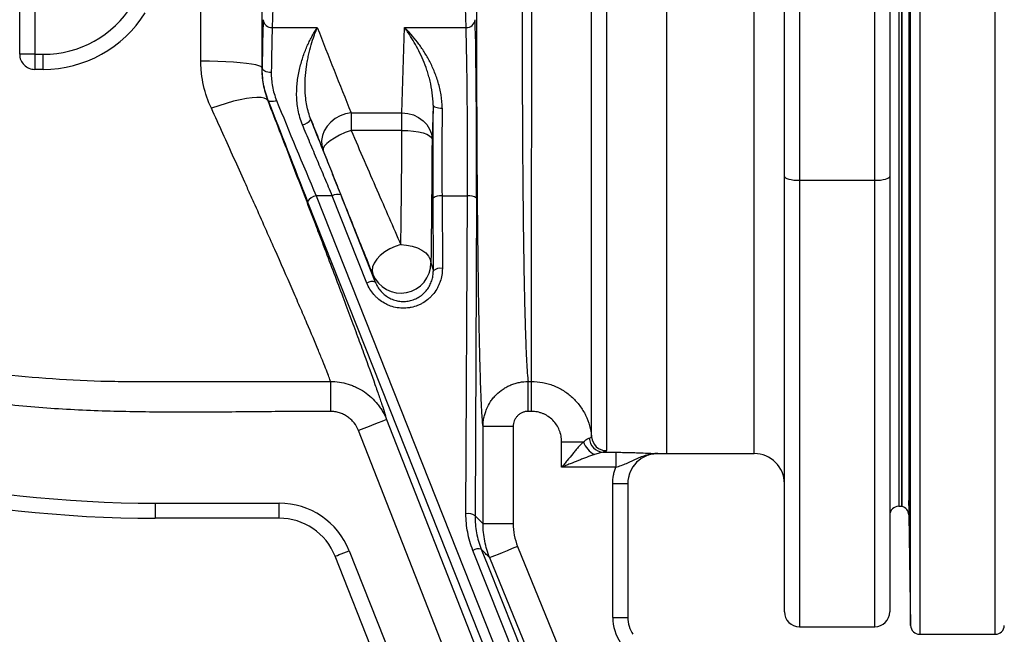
# Model space of a CAD drawing. Header units: millimetres. Extents: x 11 to 1715, y 9 to 2008.
# Tile 3 of 14: x 418 to 745, y 157 to 361. Entities that reach past the tile are written whole.
import ezdxf

# ---------------------------------------------------------------- set-up
doc = ezdxf.new("R2010")
doc.units = ezdxf.units.MM

msp = doc.modelspace()

# ---------------------------------------------------------------- linework, layer by layer
at = {"color": 8, "linetype": 'Continuous', "lineweight": 25}
for p, q in [((717, 561.91), (717, 156.93)), ((742.11, 359.43), (742.11, 561.93)), ((714, 359.43), (714, 558.98)), ((713.36, 522.3), (713.36, 196.57)), ((710.05, 519.43), (710.05, 359.43)), ((662.05, 216.93), (662.05, 455.68)), ((710.05, 359.43), (710.05, 199.43)), ((714, 159.88), (714, 359.43)), ((742.11, 156.93), (742.11, 359.43)), ((677.05, 307.67), (677.05, 159.43)), ((702.05, 159.43), (702.05, 307.67)), ((630.05, 216.97), (630.05, 216.96))]:
    msp.add_line(p, q, dxfattribs=at)
at = {"color": 7, "linetype": 'Continuous', "lineweight": 25}
for p, q in [((711.05, 519.43), (711.05, 199.43)), ((711.05, 359.43), (711.05, 519.43)), ((418.05, 349.52), (418.05, 494.43)), ((423.05, 494.43), (423.05, 349.52)), ((672.05, 308.96), (672.05, 405.22)), ((677.05, 403.93), (677.05, 307.67)), ((702.05, 307.67), (702.05, 403.93)), ((707.05, 405.22), (707.05, 308.96)), ((503.14, 398.14), (501.92, 358.4)), ((633.05, 359.45), (633.05, 396.55)), ((566.33, 358.4), (565.34, 390.82)), ((501.92, 358.4), (516.89, 358.4)), ((545.02, 330.05), (545.88, 358.4)), ((545.88, 358.4), (566.33, 358.4)), ((633.05, 216.93), (633.05, 359.45)), ((711.05, 199.43), (711.05, 359.43)), ((423.05, 349.52), (418.05, 349.52)), ((423.05, 349.52), (425.88, 349.52)), ((423.05, 349.52), (423.05, 344.52)), ((425.88, 344.52), (425.88, 349.52)), ((425.88, 344.52), (423.05, 344.52)), ((498.43, 345.13), (498.62, 345.13)), ((500.6, 334.18), (500.44, 334.18)), ((555.36, 332.63), (555.02, 321.37)), ((672.05, 164.43), (672.05, 308.96)), ((677.05, 307.67), (702.05, 307.67)), ((707.05, 308.96), (707.05, 164.43)), ((516.5, 302.5), (619.69, 42.26)), ((521.9, 302.5), (516.5, 302.5)), ((533.39, 273.54), (521.9, 302.5)), ((555.45, 277.66), (555.34, 301.75)), ((558.34, 302.5), (558.45, 278.41)), ((558.34, 302.5), (566.77, 302.5)), ((566.29, 196.98), (566.77, 302.5)), ((569.77, 301.75), (569.29, 196.23)), ((616.9, 40.41), (513.7, 300.65)), ((586.95, 240.87), (588.05, 240.87)), ((588.05, 230.95), (586.95, 230.95)), ((539.91, 228.2), (612.14, 43.94)), ((571.97, 193.66), (571.97, 225.92)), ((581.97, 225.92), (571.97, 225.92)), ((581.97, 225.92), (581.97, 193.66)), ((601.76, 43.02), (530.6, 224.55)), ((598.05, 220.88), (605.35, 220.88)), ((598.05, 212.37), (598.05, 220.88)), ((611.86, 217.36), (616.06, 217.36)), ((616.06, 217.36), (616.06, 212.37)), ((630.05, 216.96), (633.05, 216.96)), ((633.05, 216.93), (662.05, 216.93)), ((616.06, 212.37), (598.05, 212.37)), ((615.05, 206.97), (620.05, 206.97)), ((615.05, 162.53), (615.05, 206.97)), ((620.05, 206.97), (620.05, 162.53)), ((463.05, 200.46), (463.05, 195.46)), ((463.05, 200.46), (504.24, 200.46)), ((504.24, 195.46), (504.24, 200.46)), ((710.05, 199.43), (711.05, 199.43)), ((713.36, 196.57), (714, 159.88)), ((504.24, 195.46), (463.05, 195.46)), ((581.97, 193.66), (571.97, 193.66)), ((527.48, 184.68), (563.56, 93.68)), ((627.8, 35.54), (568.59, 184.79)), ((583.45, 186.1), (641.83, 43.02)), ((558.91, 91.83), (522.83, 182.83)), ((615.05, 162.53), (620.05, 162.53)), ((677.05, 159.43), (702.05, 159.43)), ((717, 156.93), (742.11, 156.93))]:
    msp.add_line(p, q, dxfattribs=at)
at = {"color": 7, "linetype": 'Continuous', "lineweight": 25, "flags": 128}
for points in [[(498.43, 345.13), (498.18, 345.43), (497.53, 345.71), (496.5, 345.99), (495.1, 346.25), (493.36, 346.49), (491.33, 346.7), (489.03, 346.88), (486.52, 347.02), (483.85, 347.12), (481.07, 347.19), (478.23, 347.21)], [(501.62, 343.43), (501.04, 343.46), (500.48, 343.56), (499.97, 343.72), (499.52, 343.93), (499.14, 344.19), (498.86, 344.48), (498.69, 344.8), (498.62, 345.13)], [(500.44, 334.18), (500.02, 334.65), (499.27, 334.99), (498.21, 335.17), (496.86, 335.21), (495.23, 335.1), (493.36, 334.84), (491.29, 334.43), (489.05, 333.9), (486.68, 333.23), (484.22, 332.46), (481.72, 331.58)], [(503.39, 334.13), (502.89, 333.98), (502.41, 333.88), (501.96, 333.82), (501.55, 333.8), (501.2, 333.83), (500.92, 333.91), (500.72, 334.03), (500.6, 334.18)], [(555.36, 332.63), (555.43, 332.44), (555.6, 332.25), (555.88, 332.08), (556.26, 331.93), (556.71, 331.81), (557.22, 331.71), (557.78, 331.66), (558.36, 331.63)], [(528.13, 330.05), (526.28, 329.71), (524.49, 329.07), (522.84, 328.16), (521.38, 327), (520.16, 325.64), (519.22, 324.13), (518.61, 322.51), (518.33, 320.86), (518.41, 319.22), (518.84, 317.67)], [(528.13, 330.05), (528.13, 329.54), (528.12, 328.96), (528.12, 328.31), (528.12, 327.6), (528.12, 326.84), (528.12, 326.02), (528.12, 325.16), (528.12, 324.27)], [(545.02, 330.05), (546.96, 329.87), (548.82, 329.37), (550.55, 328.56), (552.06, 327.48), (553.3, 326.17), (554.23, 324.68), (554.81, 323.06), (555.02, 321.37)], [(545.03, 324.27), (545.03, 325.17), (545.03, 326.02), (545.02, 326.84), (545.02, 327.61), (545.02, 328.32), (545.02, 328.96), (545.02, 329.55), (545.02, 330.05)], [(528.12, 324.27), (526.18, 323.5), (524.32, 322.63), (522.63, 321.71), (521.18, 320.77), (520.03, 319.86), (519.24, 319.02), (518.83, 318.27), (518.84, 317.67)], [(545.03, 324.27), (546.96, 324.21), (548.81, 324.04), (550.53, 323.77), (552.03, 323.41), (553.28, 322.97), (554.21, 322.47), (554.8, 321.93), (555.02, 321.37)], [(672.05, 308.96), (672.15, 308.71), (672.43, 308.47), (672.9, 308.24), (673.52, 308.05), (674.28, 307.89), (675.14, 307.77), (676.08, 307.69), (677.05, 307.67)], [(702.05, 307.67), (703.03, 307.69), (703.97, 307.77), (704.83, 307.89), (705.59, 308.05), (706.21, 308.24), (706.67, 308.47), (706.96, 308.71), (707.05, 308.96)], [(524.69, 302.86), (526.84, 297.43), (536.18, 273.9)], [(544.66, 286.32), (542.77, 285.72), (540.95, 284.9), (539.29, 283.9), (537.83, 282.74), (536.65, 281.49), (535.78, 280.19), (535.27, 278.89), (535.13, 277.64), (535.37, 276.5)], [(544.66, 286.32), (546.59, 286.19), (548.45, 285.83), (550.17, 285.26), (551.67, 284.5), (552.92, 283.58), (553.85, 282.54), (554.43, 281.4), (554.65, 280.22)], [(521.26, 240.87), (521.26, 240.49), (521.26, 239.8), (521.26, 238.81), (521.26, 237.57), (521.26, 236.11), (521.26, 234.49), (521.26, 232.75), (521.26, 230.95)], [(586.95, 230.95), (586.95, 232.75), (586.95, 234.49), (586.95, 236.12), (586.95, 237.57), (586.95, 238.81), (586.95, 239.8), (586.95, 240.49), (586.95, 240.87)], [(588.05, 230.95), (588.05, 232.75), (588.05, 234.49), (588.05, 236.12), (588.05, 237.57), (588.05, 238.81), (588.05, 239.8), (588.05, 240.49), (588.05, 240.87)], [(539.91, 228.2), (539.71, 228.12), (539.16, 227.9), (538.29, 227.56), (537.13, 227.11), (535.73, 226.56), (534.13, 225.93), (532.4, 225.25), (530.6, 224.55)], [(522.83, 182.83), (522.92, 182.87), (523.18, 182.97), (523.61, 183.14), (524.19, 183.37), (524.89, 183.65), (525.7, 183.97), (526.57, 184.32), (527.48, 184.68)], [(571.38, 185.16), (573.53, 179.73), (582.14, 158.04), (616.55, 71.27), (630.58, 35.9)], [(583.45, 186.1), (581.65, 185.37), (579.92, 184.66), (578.33, 184.01), (576.93, 183.44), (575.78, 182.97), (574.92, 182.62), (574.38, 182.4), (574.19, 182.32)], [(632.57, 39.25), (627.55, 51.54), (597.33, 125.61), (574.19, 182.32)]]:
    msp.add_lwpolyline(points, dxfattribs=at)
at = {"color": 7, "linetype": 'Continuous', "lineweight": 25}
for centre, radius, start, end in [((425.88, 384.43), 34.91, 270, 328), ((425.88, 384.43), 39.91, 270, 328), ((501.77, 361.25), 2.85, 184.8929, 273.1661), ((566.49, 361.25), 2.85, 266.8336, 355.1071), ((423.05, 349.52), 5, 180.0045, 270.0045), ((511.1, 330.55), 4.55, 281.149, 323.6798), ((517.29, 298.25), 4.32, 100.6459, 146.2396), ((523.69, 299.57), 3.43, 73.1585, 121.496), ((557.67, 298.81), 3.75, 79.6942, 128.3692), ((567.44, 298.81), 3.75, 51.6304, 100.3062), ((544.65, 280.24), 10, 201.96, 359.9086), ((557.77, 274.72), 3.75, 79.6943, 128.3693), ((535.18, 270.6), 3.45, 73.2908, 121.4192), ((463.05, 609.46), 409, 244.7792, 270), ((463.05, 609.46), 414, 244.7792, 270), ((612.96, 222.9), 4.99, 184.8066, 270.1709), ((611.95, 222.85), 6.89, 196.6347, 244.609), ((612.21, 222.31), 4.96, 182.8214, 266.0221), ((630.05, 206.96), 10, 90, 180), ((662.05, 206.93), 10, 0, 90), ((504.24, 175.46), 25, 21.6296, 90), ((566.97, 193.29), 3.75, 51.6301, 100.3064), ((710.05, 196.43), 3, 90, 180), ((710.36, 196.51), 3, 1, 76.6766), ((504.24, 175.46), 20, 21.6296, 90), ((570.4, 181.82), 3.48, 73.6218, 121.2283), ((677.05, 164.43), 5, 180, 270), ((702.05, 164.43), 5, 270, 0), ((630.05, 162.53), 15, 180, 214.095), ((630.05, 162.53), 10, 180, 214.095), ((717, 159.93), 3, 181, 270), ((742.11, 159.93), 3, 270, 359)]:
    msp.add_arc(centre, radius, start, end, dxfattribs=at)
for centre, major_axis, ratio, start_param, end_param in [((499.38, 314.99), (0, 53), 0.017455, 0.519146, 0.965878), ((568.87, 314.99), (0, 53), 0.017455, 4.459835, 5.764039), ((502.38, 314.99), (0, 50), 0.018502, 0.519146, 0.965878), ((565.87, 314.99), (0, 50), 0.018502, 4.459835, 5.764039), ((509.41, 313.9), (-20.78, 53), 0.015129, 1.172052, 1.817418), ((512.2, 314.99), (-20.78, 50), 0.015777, 1.171427, 1.816793), ((556.23, 314.99), (0, 53), 0.017455, 1.231476, 1.823351), ((559.23, 314.99), (0, 50), 0.018502, 1.231476, 1.823351)]:
    msp.add_ellipse(centre, major_axis=major_axis, ratio=ratio, start_param=start_param, end_param=end_param, dxfattribs=at)
for points, knots in [([(571.97, 225.92), (571.87, 226.62), (571.76, 227.7), (571.57, 230.58), (571.47, 232.4), (571.35, 235.14), (571.33, 235.72), (571.28, 236.9), (571.26, 237.51), (571.19, 239.41), (571.14, 240.76), (571.01, 245.05), (570.92, 248.24), (570.8, 253.51), (570.76, 255.34), (570.7, 258.23), (570.68, 259.21), (570.64, 261.2), (570.63, 262.21), (570.53, 267.35), (570.47, 271.71), (570.34, 280.89), (570.28, 285.72), (570.22, 292.07), (570.2, 293.36), (570.18, 295.95), (570.17, 297.25), (570.13, 301.19), (570.11, 303.85), (570.05, 311.92), (570.02, 317.43), (569.98, 325.88), (569.97, 328.74), (569.95, 333.06), (569.94, 334.51), (569.94, 337.43), (569.93, 338.88), (569.91, 346.17), (569.91, 352), (569.9, 363.68), (569.91, 369.51), (569.93, 376.81), (569.93, 378.28), (569.94, 381.2), (569.94, 382.66), (569.96, 387), (569.97, 389.87), (570, 398.37), (570.04, 403.92), (570.09, 412.05), (570.11, 414.73), (570.15, 418.71), (570.16, 420.03), (570.18, 422.65), (570.19, 423.95), (570.26, 430.39), (570.31, 435.34), (570.37, 440.07)], [0, 0, 0, 0, 0.0625, 0.0625, 0.125, 0.125, 0.140625, 0.140625, 0.15625, 0.15625, 0.1875, 0.1875, 0.25, 0.25, 0.28125, 0.28125, 0.296875, 0.296875, 0.3125, 0.3125, 0.375, 0.375, 0.4375, 0.4375, 0.453125, 0.453125, 0.46875, 0.46875, 0.5, 0.5, 0.5625, 0.5625, 0.59375, 0.59375, 0.609375, 0.609375, 0.625, 0.625, 0.6875, 0.6875, 0.75, 0.75, 0.765625, 0.765625, 0.78125, 0.78125, 0.8125, 0.8125, 0.875, 0.875, 0.90625, 0.90625, 0.921875, 0.921875, 0.9375, 0.9375, 1, 1, 1, 1]), ([(585.44, 429.95), (585.38, 425.75), (585.33, 421.38), (585.26, 414.57), (585.23, 412.26), (585.2, 408.72), (585.19, 407.53), (585.17, 405.13), (585.16, 403.93), (585.12, 397.89), (585.09, 392.97), (585.04, 382.99), (585.02, 377.92), (585, 371.48), (584.99, 370.19), (584.99, 367.59), (584.99, 366.29), (584.98, 362.39), (584.98, 359.81), (584.98, 352.07), (584.98, 346.94), (585, 339.3), (585, 336.76), (585.01, 332.96), (585.02, 331.7), (585.03, 329.18), (585.03, 327.92), (585.06, 321.65), (585.09, 316.78), (585.16, 307.32), (585.21, 302.73), (585.28, 296.06), (585.3, 293.88), (585.34, 290.65), (585.36, 289.59), (585.39, 287.49), (585.4, 286.46), (585.48, 281.37), (585.54, 277.54), (585.68, 270.35), (585.76, 266.98), (585.86, 263.08), (585.88, 262.31), (585.92, 260.82), (585.94, 260.09), (586, 257.96), (586.04, 256.62), (586.18, 252.83), (586.27, 250.59), (586.41, 247.7), (586.46, 246.81), (586.55, 245.18), (586.6, 244.44), (586.75, 242.48), (586.85, 241.51), (586.95, 240.87)], [0, 0, 0, 0, 0.0625, 0.0625, 0.09375, 0.09375, 0.109375, 0.109375, 0.125, 0.125, 0.1875, 0.1875, 0.25, 0.25, 0.265625, 0.265625, 0.28125, 0.28125, 0.3125, 0.3125, 0.375, 0.375, 0.40625, 0.40625, 0.421875, 0.421875, 0.4375, 0.4375, 0.5, 0.5, 0.5625, 0.5625, 0.59375, 0.59375, 0.609375, 0.609375, 0.625, 0.625, 0.6875, 0.6875, 0.75, 0.75, 0.765625, 0.765625, 0.78125, 0.78125, 0.8125, 0.8125, 0.875, 0.875, 0.90625, 0.90625, 0.9375, 0.9375, 1, 1, 1, 1]), ([(588.05, 240.87), (588.05, 241.51), (588.05, 242.48), (588.05, 245.05), (588.05, 246.66), (588.05, 249.1), (588.05, 249.6), (588.05, 250.65), (588.05, 251.2), (588.05, 252.88), (588.05, 254.07), (588.05, 257.86), (588.05, 260.67), (588.05, 265.32), (588.05, 266.94), (588.06, 269.48), (588.06, 270.34), (588.06, 272.1), (588.06, 272.99), (588.06, 277.52), (588.07, 281.36), (588.08, 289.45), (588.08, 293.7), (588.09, 299.29), (588.09, 300.42), (588.09, 302.7), (588.09, 303.85), (588.1, 307.32), (588.1, 309.66), (588.11, 316.78), (588.12, 321.63), (588.13, 329.07), (588.13, 331.58), (588.13, 335.38), (588.14, 336.66), (588.14, 339.22), (588.14, 340.51), (588.15, 346.94), (588.15, 352.09), (588.16, 362.38), (588.17, 367.53), (588.17, 373.96), (588.17, 375.25), (588.17, 377.82), (588.17, 379.11), (588.18, 382.96), (588.18, 385.49), (588.18, 393.01), (588.18, 397.92), (588.18, 407.52), (588.18, 412.21), (588.17, 419.07), (588.17, 421.32), (588.17, 425.71), (588.17, 427.86), (588.17, 429.96)], [0, 0, 0, 0, 0.0625, 0.0625, 0.125, 0.125, 0.140625, 0.140625, 0.15625, 0.15625, 0.1875, 0.1875, 0.25, 0.25, 0.28125, 0.28125, 0.296875, 0.296875, 0.3125, 0.3125, 0.375, 0.375, 0.4375, 0.4375, 0.453125, 0.453125, 0.46875, 0.46875, 0.5, 0.5, 0.5625, 0.5625, 0.59375, 0.59375, 0.609375, 0.609375, 0.625, 0.625, 0.6875, 0.6875, 0.75, 0.75, 0.765625, 0.765625, 0.78125, 0.78125, 0.8125, 0.8125, 0.875, 0.875, 0.9375, 0.9375, 0.96875, 0.96875, 1, 1, 1, 1]), ([(607.99, 222.48), (607.99, 223.07), (607.99, 223.93), (607.99, 226.19), (607.99, 227.59), (607.99, 230.08), (607.99, 230.98), (607.99, 232.44), (607.99, 232.94), (607.99, 233.97), (607.99, 234.5), (607.99, 237.24), (607.99, 239.67), (607.99, 244.99), (607.99, 247.88), (607.99, 251.8), (607.99, 252.6), (607.99, 254.23), (607.99, 255.06), (607.99, 257.57), (607.99, 259.3), (607.99, 264.6), (607.99, 268.32), (607.99, 276.11), (607.99, 280.18), (607.99, 285.49), (607.99, 286.56), (607.99, 288.73), (607.99, 289.83), (607.99, 293.14), (608, 295.38), (608, 302.15), (608, 306.77), (608, 316.19), (608, 321), (608, 328.36), (608, 330.84), (608, 335.84), (608, 338.35), (608, 345.86), (608.01, 350.88), (608.01, 360.93), (608.01, 365.96), (608.01, 373.51), (608.01, 376.03), (608.01, 379.81), (608.01, 381.07), (608.01, 383.58), (608.01, 384.83), (608.01, 391.07), (608.01, 395.99), (608.01, 400.85)], [0, 0, 0, 0, 0.0625, 0.0625, 0.125, 0.125, 0.15625, 0.15625, 0.171875, 0.171875, 0.1875, 0.1875, 0.25, 0.25, 0.3125, 0.3125, 0.328125, 0.328125, 0.34375, 0.34375, 0.375, 0.375, 0.4375, 0.4375, 0.5, 0.5, 0.515625, 0.515625, 0.53125, 0.53125, 0.5625, 0.5625, 0.625, 0.625, 0.6875, 0.6875, 0.71875, 0.71875, 0.75, 0.75, 0.8125, 0.8125, 0.875, 0.875, 0.90625, 0.90625, 0.921875, 0.921875, 0.9375, 0.9375, 1, 1, 1, 1]), ([(613, 402.25), (613, 397.22), (613, 392.15), (613, 381.93), (613, 376.79), (613, 366.41), (613, 361.19), (612.99, 354.61), (612.99, 353.29), (612.99, 350.66), (612.99, 349.35), (612.99, 345.44), (612.99, 342.84), (612.99, 335.1), (612.99, 329.99), (612.99, 319.9), (612.99, 314.9), (612.98, 308.74), (612.98, 307.51), (612.98, 305.07), (612.98, 303.85), (612.98, 300.25), (612.98, 297.88), (612.98, 290.89), (612.98, 286.38), (612.98, 277.65), (612.98, 273.43), (612.98, 268.34), (612.98, 267.33), (612.98, 265.33), (612.98, 264.35), (612.97, 261.45), (612.97, 259.56), (612.97, 254.08), (612.97, 250.65), (612.97, 244.22), (612.97, 241.23), (612.97, 237.76), (612.97, 237.08), (612.97, 235.75), (612.97, 235.1), (612.97, 233.21), (612.97, 232.02), (612.97, 228.64), (612.97, 226.66), (612.97, 223.23), (612.97, 221.78), (612.97, 220.31), (612.97, 220.03), (612.97, 219.51), (612.97, 219.27), (612.97, 218.59), (612.97, 218.22), (612.97, 217.91)], [0, 0, 0, 0, 0.0625, 0.0625, 0.125, 0.125, 0.1875, 0.1875, 0.203125, 0.203125, 0.21875, 0.21875, 0.25, 0.25, 0.3125, 0.3125, 0.375, 0.375, 0.390625, 0.390625, 0.40625, 0.40625, 0.4375, 0.4375, 0.5, 0.5, 0.5625, 0.5625, 0.578125, 0.578125, 0.59375, 0.59375, 0.625, 0.625, 0.6875, 0.6875, 0.75, 0.75, 0.765625, 0.765625, 0.78125, 0.78125, 0.8125, 0.8125, 0.875, 0.875, 0.9375, 0.9375, 0.953125, 0.953125, 0.96875, 0.96875, 1, 1, 1, 1]), ([(511.98, 326.08), (511.3, 327.7), (510.83, 329.34), (510.37, 331.83), (510.26, 332.66), (510.1, 334.31), (510.06, 335.13), (510.03, 337.54), (510.12, 339.1), (510.4, 341.37), (510.51, 342.11), (510.78, 343.58), (510.93, 344.29), (511.43, 346.37), (511.82, 347.69), (512.69, 350.2), (513.16, 351.38), (513.91, 353.07), (514.17, 353.61), (514.7, 354.67), (514.97, 355.18), (515.51, 356.16), (515.78, 356.64), (516.2, 357.32), (516.4, 357.65), (516.61, 357.98), (516.75, 358.19), (516.82, 358.3), (516.89, 358.4)], [0, 0, 0, 0, 0.125, 0.125, 0.1875, 0.1875, 0.25, 0.25, 0.375, 0.375, 0.4375, 0.4375, 0.5, 0.5, 0.625, 0.625, 0.75, 0.75, 0.8125, 0.8125, 0.875, 0.875, 0.9375, 0.9375, 0.96875, 0.984375, 0.984375, 1, 1, 1, 1]), ([(514.77, 327.85), (514.15, 329.41), (513.73, 330.97), (513.28, 333.3), (513.17, 334.07), (513.03, 335.22), (513, 335.61), (512.93, 336.37), (512.91, 336.74), (512.82, 338.61), (512.84, 340.05), (513, 342.84), (513.14, 344.19), (513.43, 346.14), (513.53, 346.78), (513.76, 348.03), (513.89, 348.64), (514.28, 350.42), (514.57, 351.55), (515.19, 353.69), (515.52, 354.71), (516.02, 356.16), (516.2, 356.62), (516.45, 357.31), (516.54, 357.53), (516.72, 357.97), (516.8, 358.19), (516.89, 358.4)], [0, 0, 0, 0, 0.125, 0.125, 0.1875, 0.1875, 0.21875, 0.21875, 0.25, 0.25, 0.375, 0.375, 0.5, 0.5, 0.5625, 0.5625, 0.625, 0.625, 0.75, 0.75, 0.875, 0.875, 0.9375, 0.9375, 0.96875, 0.96875, 1, 1, 1, 1]), ([(558.36, 331.63), (558.37, 333.15), (558.24, 334.61), (557.79, 337.45), (557.47, 338.84), (556.68, 341.51), (556.21, 342.79), (555.19, 345.22), (554.64, 346.38), (553.45, 348.61), (552.83, 349.67), (551.84, 351.19), (551.51, 351.69), (550.83, 352.65), (550.49, 353.12), (549.46, 354.48), (548.75, 355.34), (547.68, 356.54), (547.33, 356.93), (546.79, 357.5), (546.61, 357.68), (546.25, 358.05), (546.06, 358.23), (545.88, 358.4)], [0, 0, 0, 0, 0.125, 0.125, 0.25, 0.25, 0.375, 0.375, 0.5, 0.5, 0.625, 0.625, 0.6875, 0.6875, 0.75, 0.75, 0.875, 0.875, 0.9375, 0.9375, 0.96875, 0.96875, 1, 1, 1, 1]), ([(555.36, 332.63), (555.37, 334.06), (555.27, 335.43), (554.92, 338.1), (554.67, 339.39), (554.22, 341.28), (554.05, 341.89), (553.7, 343.1), (553.51, 343.69), (552.93, 345.42), (552.5, 346.52), (551.16, 349.71), (550.16, 351.67), (548.59, 354.38), (548.05, 355.24), (547.24, 356.48), (546.97, 356.88), (546.57, 357.46), (546.43, 357.65), (546.16, 358.03), (546.02, 358.22), (545.88, 358.4)], [0, 0, 0, 0, 0.125, 0.125, 0.25, 0.25, 0.3125, 0.3125, 0.375, 0.375, 0.5, 0.5, 0.75, 0.75, 0.875, 0.875, 0.9375, 0.9375, 0.96875, 0.96875, 1, 1, 1, 1]), ([(481.72, 331.58), (480.6, 334.02), (479.74, 336.54), (478.85, 340.45), (478.63, 341.78), (478.39, 343.8), (478.34, 344.48), (478.26, 345.85), (478.24, 346.53), (478.23, 347.21)], [0, 0, 0, 0, 0.5, 0.5, 0.75, 0.75, 0.875, 0.875, 1, 1, 1, 1]), ([(498.43, 345.13), (498.42, 343.2), (498.6, 341.33), (499.11, 338.59), (499.32, 337.69), (499.82, 335.91), (500.11, 335.04), (500.44, 334.18)], [0, 0, 0, 0, 0.5, 0.5, 0.75, 0.75, 1, 1, 1, 1]), ([(500.6, 334.18), (499.89, 336.03), (499.39, 337.87), (498.91, 340.61), (498.79, 341.53), (498.64, 343.34), (498.61, 344.24), (498.62, 345.13)], [0, 0, 0, 0, 0.5, 0.5, 0.75, 0.75, 1, 1, 1, 1]), ([(501.62, 343.43), (501.61, 342.68), (501.64, 341.91), (501.77, 340.38), (501.87, 339.6), (502.3, 337.27), (502.75, 335.71), (503.39, 334.13)], [0, 0, 0, 0, 0.25, 0.25, 0.5, 0.5, 1, 1, 1, 1]), ([(500.44, 334.18), (503.04, 327.49), (505.56, 320.96), (510.45, 308.25), (512.82, 302.08), (515.69, 294.58), (516.25, 293.09), (517.38, 290.14), (517.94, 288.67), (519.58, 284.35), (520.64, 281.54), (523.72, 273.39), (525.64, 268.3), (528.3, 261.17), (529.15, 258.88), (530.37, 255.58), (530.76, 254.5), (531.54, 252.39), (531.91, 251.37), (533.73, 246.4), (534.98, 242.92), (536.57, 238.43), (537.05, 237.06), (537.7, 235.18), (537.9, 234.59), (538.28, 233.47), (538.46, 232.94), (539.28, 230.45), (539.71, 229.04), (539.91, 228.2)], [0, 0, 0, 0, 0.125, 0.125, 0.25, 0.25, 0.28125, 0.28125, 0.3125, 0.3125, 0.375, 0.375, 0.5, 0.5, 0.5625, 0.5625, 0.59375, 0.59375, 0.625, 0.625, 0.75, 0.75, 0.8125, 0.8125, 0.84375, 0.84375, 0.875, 0.875, 1, 1, 1, 1]), ([(521.26, 240.87), (521.04, 241.65), (520.59, 242.9), (519.59, 245.49), (519.2, 246.47), (518.31, 248.68), (517.81, 249.89), (516.18, 253.83), (514.91, 256.85), (513.08, 261.13), (512.7, 262.01), (511.93, 263.81), (511.52, 264.74), (510.29, 267.59), (509.43, 269.57), (506.76, 275.71), (504.84, 280.08), (501.75, 287.05), (500.69, 289.44), (498.5, 294.35), (497.39, 296.85), (495.69, 300.65), (495.12, 301.93), (493.96, 304.5), (493.38, 305.79), (491.62, 309.71), (490.44, 312.36), (488.02, 317.74), (486.79, 320.46), (484.28, 325.97), (483.01, 328.77), (481.72, 331.58)], [0, 0, 0, 0, 0.125, 0.125, 0.1875, 0.1875, 0.25, 0.25, 0.375, 0.375, 0.40625, 0.40625, 0.4375, 0.4375, 0.5, 0.5, 0.625, 0.625, 0.6875, 0.6875, 0.75, 0.75, 0.78125, 0.78125, 0.8125, 0.8125, 0.875, 0.875, 0.9375, 0.9375, 1, 1, 1, 1]), ([(514.77, 327.85), (515.59, 325.78), (516.41, 323.7), (518.06, 319.54), (518.89, 317.46), (520.55, 313.28), (521.38, 311.19), (522.63, 308.04), (523.05, 307), (523.87, 304.92), (524.28, 303.88), (524.69, 302.86)], [0, 0, 0, 0, 0.25, 0.25, 0.5, 0.5, 0.75, 0.75, 0.875, 0.875, 1, 1, 1, 1]), ([(521.9, 302.5), (521.08, 304.44), (520.26, 306.39), (518.62, 310.3), (517.79, 312.26), (516.13, 316.2), (515.3, 318.18), (514.05, 321.16), (513.63, 322.15), (512.8, 324.12), (512.39, 325.1), (511.98, 326.08)], [0, 0, 0, 0, 0.25, 0.25, 0.5, 0.5, 0.75, 0.75, 0.875, 0.875, 1, 1, 1, 1]), ([(528.12, 324.27), (531.08, 317.44), (533.94, 310.85), (538.08, 301.36), (539.43, 298.26), (542.08, 292.19), (543.38, 289.22), (544.66, 286.32)], [0, 0, 0, 0, 0.5, 0.5, 0.75, 0.75, 1, 1, 1, 1]), ([(544.66, 286.32), (544.68, 287.75), (544.7, 289.21), (544.74, 292.15), (544.76, 293.65), (544.81, 298.18), (544.84, 301.27), (544.94, 310.76), (544.99, 317.37), (545.03, 324.27)], [0, 0, 0, 0, 0.125, 0.125, 0.25, 0.25, 0.5, 0.5, 1, 1, 1, 1]), ([(713.41, 321.92), (713.42, 322.43), (713.42, 322.89), (713.44, 323.48), (713.44, 323.67), (713.45, 324.01), (713.46, 324.17), (713.47, 324.58), (713.48, 324.79), (713.5, 325), (713.51, 325.05), (713.52, 325.12), (713.52, 325.14), (713.54, 325.14), (713.55, 325.07), (713.57, 324.86), (713.58, 324.77), (713.59, 324.56), (713.6, 324.32), (713.62, 324.01), (713.63, 323.67), (713.63, 323.49), (713.65, 322.88), (713.66, 322.43), (713.68, 321.67), (713.68, 321.4), (713.69, 320.84), (713.7, 320.55), (713.71, 319.65), (713.72, 319.02), (713.73, 318.02), (713.74, 317.68), (713.74, 316.99), (713.74, 316.64), (713.75, 315.58), (713.76, 314.87), (713.76, 313.42), (713.76, 312.7), (713.77, 311.65), (713.77, 311.3), (713.77, 310.61), (713.76, 310.26), (713.76, 309.26), (713.76, 308.63), (713.75, 307.44), (713.75, 306.87), (713.74, 305.85), (713.73, 305.4), (713.72, 304.8), (713.71, 304.61), (713.7, 304.27), (713.69, 303.96), (713.68, 303.72), (713.67, 303.51), (713.67, 303.42), (713.65, 303.21), (713.64, 303.14), (713.62, 303.14), (713.62, 303.16), (713.6, 303.23), (713.6, 303.28), (713.58, 303.49), (713.57, 303.7), (713.55, 304.11), (713.54, 304.27), (713.53, 304.61), (713.52, 304.79), (713.51, 305.39), (713.49, 305.84), (713.48, 306.61), (713.47, 306.88), (713.46, 307.43), (713.45, 308.01), (713.44, 308.63), (713.43, 309.26), (713.43, 309.59), (713.42, 310.59), (713.41, 311.28), (713.4, 312.68), (713.39, 313.41), (713.39, 314.85), (713.38, 315.56), (713.38, 316.63), (713.38, 316.98), (713.38, 317.67), (713.38, 318.01), (713.39, 319), (713.39, 319.64), (713.4, 320.85), (713.4, 321.41), (713.41, 321.92)], [0, 0, 0, 0, 0.03125, 0.03125, 0.046875, 0.046875, 0.0625, 0.0625, 0.09375, 0.09375, 0.109375, 0.109375, 0.125, 0.125, 0.15625, 0.15625, 0.171875, 0.171875, 0.1875, 0.203125, 0.203125, 0.21875, 0.21875, 0.25, 0.25, 0.265625, 0.265625, 0.28125, 0.28125, 0.3125, 0.3125, 0.328125, 0.328125, 0.34375, 0.34375, 0.375, 0.375, 0.40625, 0.40625, 0.421875, 0.421875, 0.4375, 0.4375, 0.46875, 0.46875, 0.5, 0.5, 0.53125, 0.53125, 0.546875, 0.546875, 0.5625, 0.578125, 0.578125, 0.59375, 0.59375, 0.625, 0.625, 0.640625, 0.640625, 0.65625, 0.65625, 0.6875, 0.6875, 0.703125, 0.703125, 0.71875, 0.71875, 0.75, 0.75, 0.765625, 0.765625, 0.78125, 0.796875, 0.796875, 0.8125, 0.8125, 0.84375, 0.84375, 0.875, 0.875, 0.90625, 0.90625, 0.921875, 0.921875, 0.9375, 0.9375, 0.96875, 0.96875, 1, 1, 1, 1]), ([(555.02, 321.37), (555, 317.62), (554.97, 313.95), (554.92, 306.78), (554.9, 303.27), (554.83, 296.41), (554.8, 293.06), (554.73, 286.52), (554.69, 283.33), (554.65, 280.22)], [0, 0, 0, 0, 0.25, 0.25, 0.5, 0.5, 0.75, 0.75, 1, 1, 1, 1]), ([(535.37, 276.5), (534.1, 279.64), (532.8, 282.85), (530.15, 289.43), (528.79, 292.79), (524.66, 303.09), (521.8, 310.24), (518.84, 317.67)], [0, 0, 0, 0, 0.25, 0.25, 0.5, 0.5, 1, 1, 1, 1]), ([(240.61, 307.74), (245.69, 304.25), (250.85, 300.88), (258.71, 296.02), (261.35, 294.44), (266.66, 291.33), (269.33, 289.82), (277.39, 285.36), (282.83, 282.52), (293.82, 277.1), (299.38, 274.52), (310.63, 269.64), (316.31, 267.33), (324.95, 264.07), (327.84, 263.02), (333.66, 260.99), (336.57, 260.01), (351.18, 255.31), (362.96, 252.15), (386.73, 246.98), (398.72, 244.97), (422.88, 242.1), (435.06, 241.24), (448.88, 240.94), (450.42, 240.91), (453.49, 240.88), (455.03, 240.88), (458.11, 240.88), (459.65, 240.88), (462.73, 240.88), (464.27, 240.88), (471.98, 240.88), (478.14, 240.88), (496.62, 240.87), (508.94, 240.87), (521.26, 240.87)], [0, 0, 0, 0, 0.0625, 0.0625, 0.09375, 0.09375, 0.125, 0.125, 0.1875, 0.1875, 0.25, 0.25, 0.3125, 0.3125, 0.34375, 0.34375, 0.375, 0.375, 0.5, 0.5, 0.625, 0.625, 0.75, 0.75, 0.765625, 0.765625, 0.78125, 0.78125, 0.796875, 0.796875, 0.8125, 0.8125, 0.875, 0.875, 1, 1, 1, 1]), ([(521.26, 230.95), (514.29, 230.92), (500.34, 230.86), (479.42, 230.63), (458.51, 230.69), (437.5, 231.22), (416.44, 232.75), (395.39, 235.47), (374.52, 239.31), (353.75, 244.32), (333.17, 250.52), (312.82, 257.91), (292.73, 266.52), (272.98, 276.35), (253.57, 287.28), (241.19, 295.49), (235.01, 299.59)], [0, 0, 0, 0, 0.069686, 0.139383, 0.209058, 0.278717, 0.349314, 0.420015, 0.490715, 0.561309, 0.633359, 0.705465, 0.777513, 0.851658, 0.92586, 1, 1, 1, 1]), ([(558.45, 278.41), (558.45, 277.66), (558.39, 276.93), (558.15, 275.47), (557.98, 274.76), (557.62, 273.69), (557.48, 273.35), (557.18, 272.66), (557.02, 272.33), (556.49, 271.35), (556.08, 270.73), (555.38, 269.84), (555.14, 269.56), (554.62, 269.01), (554.36, 268.75), (553.52, 268), (552.92, 267.54), (551.95, 266.94), (551.61, 266.75), (550.94, 266.41), (550.59, 266.26), (549.53, 265.84), (548.81, 265.62), (547.68, 265.39), (547.3, 265.33), (546.54, 265.25), (546.16, 265.22), (545.01, 265.2), (544.25, 265.25), (542.73, 265.49), (541.99, 265.68), (540.92, 266.06), (540.56, 266.2), (539.87, 266.51), (539.53, 266.69), (538.53, 267.25), (537.91, 267.67), (537.03, 268.39), (536.75, 268.64), (536.21, 269.17), (535.95, 269.44), (535.21, 270.29), (534.77, 270.9), (534, 272.17), (533.66, 272.85), (533.39, 273.54)], [0, 0, 0, 0, 0.0625, 0.0625, 0.125, 0.125, 0.15625, 0.15625, 0.1875, 0.1875, 0.25, 0.25, 0.28125, 0.28125, 0.3125, 0.3125, 0.375, 0.375, 0.40625, 0.40625, 0.4375, 0.4375, 0.5, 0.5, 0.53125, 0.53125, 0.5625, 0.5625, 0.625, 0.625, 0.6875, 0.6875, 0.71875, 0.71875, 0.75, 0.75, 0.8125, 0.8125, 0.84375, 0.84375, 0.875, 0.875, 0.9375, 0.9375, 1, 1, 1, 1]), ([(536.18, 273.9), (536.39, 273.37), (536.64, 272.86), (537.22, 271.89), (537.56, 271.43), (538.12, 270.77), (538.32, 270.55), (538.73, 270.15), (538.94, 269.95), (539.61, 269.4), (540.09, 269.07), (540.85, 268.63), (541.12, 268.49), (541.65, 268.24), (541.93, 268.13), (542.76, 267.83), (543.33, 267.69), (544.21, 267.54), (544.51, 267.5), (545.11, 267.46), (545.41, 267.45), (546.3, 267.47), (546.89, 267.53), (548.07, 267.78), (548.63, 267.95), (549.45, 268.28), (549.72, 268.4), (550.25, 268.67), (550.51, 268.82), (551.25, 269.29), (551.72, 269.65), (552.57, 270.43), (552.97, 270.86), (553.67, 271.77), (553.98, 272.25), (554.38, 273.01), (554.51, 273.27), (554.73, 273.79), (554.83, 274.06), (555.1, 274.86), (555.23, 275.41), (555.41, 276.53), (555.45, 277.09), (555.45, 277.66)], [0, 0, 0, 0, 0.0625, 0.0625, 0.125, 0.125, 0.15625, 0.15625, 0.1875, 0.1875, 0.25, 0.25, 0.28125, 0.28125, 0.3125, 0.3125, 0.375, 0.375, 0.40625, 0.40625, 0.4375, 0.4375, 0.5, 0.5, 0.5625, 0.5625, 0.59375, 0.59375, 0.625, 0.625, 0.6875, 0.6875, 0.75, 0.75, 0.8125, 0.8125, 0.84375, 0.84375, 0.875, 0.875, 0.9375, 0.9375, 1, 1, 1, 1]), ([(713.41, 246.31), (713.42, 246.5), (713.42, 246.62), (713.44, 246.69), (713.44, 246.69), (713.45, 246.67), (713.46, 246.64), (713.47, 246.5), (713.48, 246.34), (713.5, 245.99), (713.51, 245.86), (713.52, 245.56), (713.52, 245.39), (713.54, 244.85), (713.55, 244.44), (713.57, 243.72), (713.58, 243.47), (713.59, 242.94), (713.6, 242.4), (713.62, 241.81), (713.63, 241.2), (713.63, 240.88), (713.65, 239.9), (713.66, 239.23), (713.68, 238.19), (713.68, 237.84), (713.69, 237.13), (713.7, 236.77), (713.71, 235.69), (713.72, 234.97), (713.73, 233.9), (713.74, 233.54), (713.74, 232.84), (713.74, 232.49), (713.75, 231.48), (713.76, 230.82), (713.76, 229.56), (713.76, 228.98), (713.77, 228.17), (713.77, 227.91), (713.77, 227.42), (713.76, 227.18), (713.76, 226.52), (713.76, 226.14), (713.75, 225.51), (713.75, 225.25), (713.74, 224.88), (713.73, 224.76), (713.72, 224.69), (713.71, 224.68), (713.7, 224.71), (713.69, 224.76), (713.68, 224.89), (713.67, 225.06), (713.67, 225.15), (713.65, 225.5), (713.64, 225.8), (713.62, 226.34), (713.62, 226.53), (713.6, 226.95), (713.6, 227.18), (713.58, 227.89), (713.57, 228.41), (713.55, 229.27), (713.54, 229.57), (713.53, 230.18), (713.52, 230.5), (713.51, 231.46), (713.49, 232.13), (713.48, 233.18), (713.47, 233.54), (713.46, 234.25), (713.45, 234.96), (713.44, 235.68), (713.43, 236.4), (713.43, 236.76), (713.42, 237.83), (713.41, 238.53), (713.4, 239.89), (713.39, 240.56), (713.39, 241.81), (713.38, 242.39), (713.38, 243.2), (713.38, 243.47), (713.38, 243.96), (713.38, 244.19), (713.39, 244.85), (713.39, 245.23), (713.4, 245.87), (713.4, 246.13), (713.41, 246.31)], [0, 0, 0, 0, 0.03125, 0.03125, 0.046875, 0.046875, 0.0625, 0.0625, 0.09375, 0.09375, 0.109375, 0.109375, 0.125, 0.125, 0.15625, 0.15625, 0.171875, 0.171875, 0.1875, 0.203125, 0.203125, 0.21875, 0.21875, 0.25, 0.25, 0.265625, 0.265625, 0.28125, 0.28125, 0.3125, 0.3125, 0.328125, 0.328125, 0.34375, 0.34375, 0.375, 0.375, 0.40625, 0.40625, 0.421875, 0.421875, 0.4375, 0.4375, 0.46875, 0.46875, 0.5, 0.5, 0.53125, 0.53125, 0.546875, 0.546875, 0.5625, 0.578125, 0.578125, 0.59375, 0.59375, 0.625, 0.625, 0.640625, 0.640625, 0.65625, 0.65625, 0.6875, 0.6875, 0.703125, 0.703125, 0.71875, 0.71875, 0.75, 0.75, 0.765625, 0.765625, 0.78125, 0.796875, 0.796875, 0.8125, 0.8125, 0.84375, 0.84375, 0.875, 0.875, 0.90625, 0.90625, 0.921875, 0.921875, 0.9375, 0.9375, 0.96875, 0.96875, 1, 1, 1, 1]), ([(521.26, 240.87), (522.27, 240.88), (523.26, 240.8), (525.23, 240.51), (526.2, 240.29), (527.64, 239.85), (528.11, 239.69), (529.05, 239.32), (529.5, 239.12), (530.85, 238.48), (531.71, 237.98), (533.36, 236.86), (534.15, 236.23), (535.61, 234.88), (536.29, 234.15), (537.22, 232.99), (537.52, 232.59), (538.08, 231.76), (538.35, 231.34), (539.11, 230.03), (539.54, 229.13), (539.91, 228.2)], [0, 0, 0, 0, 0.125, 0.125, 0.25, 0.25, 0.3125, 0.3125, 0.375, 0.375, 0.5, 0.5, 0.625, 0.625, 0.75, 0.75, 0.8125, 0.8125, 0.875, 0.875, 1, 1, 1, 1]), ([(571.97, 225.92), (571.97, 226.91), (572.07, 227.88), (572.35, 229.31), (572.47, 229.78), (572.76, 230.72), (572.92, 231.19), (573.49, 232.54), (573.95, 233.4), (574.76, 234.62), (575.06, 235.01), (575.68, 235.78), (576.01, 236.14), (577.05, 237.17), (577.8, 237.79), (579.03, 238.61), (579.45, 238.87), (580.32, 239.33), (581.2, 239.75), (582.12, 240.08), (583.05, 240.36), (583.53, 240.48), (584.99, 240.78), (585.96, 240.87), (586.95, 240.87)], [0, 0, 0, 0, 0.125, 0.125, 0.1875, 0.1875, 0.25, 0.25, 0.375, 0.375, 0.4375, 0.4375, 0.5, 0.5, 0.625, 0.625, 0.6875, 0.6875, 0.75, 0.8125, 0.8125, 0.875, 0.875, 1, 1, 1, 1]), ([(588.05, 240.87), (589.31, 240.87), (590.54, 240.76), (592.36, 240.41), (592.97, 240.27), (594.16, 239.93), (594.76, 239.73), (596.5, 239.05), (597.61, 238.49), (599.18, 237.51), (599.69, 237.15), (600.69, 236.4), (601.17, 235.99), (602.53, 234.73), (603.36, 233.81), (604.47, 232.32), (604.82, 231.8), (605.47, 230.73), (605.77, 230.19), (606.58, 228.52), (607.01, 227.36), (607.51, 225.56), (607.65, 224.95), (607.86, 223.72), (607.94, 223.1), (607.99, 222.48)], [0, 0, 0, 0, 0.125, 0.125, 0.1875, 0.1875, 0.25, 0.25, 0.375, 0.375, 0.4375, 0.4375, 0.5, 0.5, 0.625, 0.625, 0.6875, 0.6875, 0.75, 0.75, 0.875, 0.875, 0.9375, 0.9375, 1, 1, 1, 1]), ([(530.6, 224.55), (530.23, 225.49), (529.74, 226.35), (528.96, 227.34), (528.79, 227.53), (528.45, 227.9), (528.27, 228.08), (527.73, 228.59), (527.34, 228.9), (526.51, 229.47), (526.07, 229.72), (525.17, 230.16), (524.71, 230.35), (523.76, 230.64), (523.27, 230.76), (522.27, 230.91), (521.77, 230.95), (521.26, 230.95)], [0, 0, 0, 0, 0.25, 0.25, 0.3125, 0.3125, 0.375, 0.375, 0.5, 0.5, 0.625, 0.625, 0.75, 0.75, 0.875, 0.875, 1, 1, 1, 1]), ([(586.95, 230.95), (586.62, 230.95), (586.3, 230.92), (585.82, 230.82), (585.66, 230.78), (585.35, 230.69), (585.19, 230.63), (584.74, 230.44), (584.45, 230.28), (583.91, 229.92), (583.65, 229.71), (583.19, 229.24), (582.99, 228.99), (582.62, 228.44), (582.47, 228.15), (582.22, 227.54), (582.12, 227.23), (582, 226.58), (581.97, 226.26), (581.97, 225.92)], [0, 0, 0, 0, 0.125, 0.125, 0.1875, 0.1875, 0.25, 0.25, 0.375, 0.375, 0.5, 0.5, 0.625, 0.625, 0.75, 0.75, 0.875, 0.875, 1, 1, 1, 1]), ([(598.05, 220.88), (598.05, 221.54), (597.99, 222.19), (597.8, 223.16), (597.72, 223.47), (597.53, 224.1), (597.42, 224.42), (597.05, 225.33), (596.74, 225.91), (596.02, 227), (595.6, 227.52), (594.68, 228.45), (594.18, 228.87), (593.36, 229.42), (593.07, 229.6), (592.5, 229.91), (591.91, 230.19), (591.29, 230.41), (590.66, 230.61), (590.34, 230.69), (589.37, 230.89), (588.72, 230.95), (588.05, 230.95)], [0, 0, 0, 0, 0.125, 0.125, 0.1875, 0.1875, 0.25, 0.25, 0.375, 0.375, 0.5, 0.5, 0.625, 0.625, 0.6875, 0.6875, 0.75, 0.8125, 0.8125, 0.875, 0.875, 1, 1, 1, 1]), ([(607.25, 222.06), (607.5, 222.11), (607.68, 222.17), (607.93, 222.31), (607.99, 222.39), (607.99, 222.48)], [0, 0, 0, 0, 0.5, 0.5, 1, 1, 1, 1]), ([(605.35, 220.88), (605.07, 220.6), (604.78, 220.3), (604.2, 219.68), (603.9, 219.35), (603.31, 218.68), (603.01, 218.33), (602.4, 217.63), (602.09, 217.27), (601.17, 216.17), (600.55, 215.42), (599.61, 214.28), (599.3, 213.9), (598.83, 213.33), (598.68, 213.14), (598.37, 212.76), (598.21, 212.56), (598.05, 212.37)], [0, 0, 0, 0, 0.125, 0.125, 0.25, 0.25, 0.375, 0.375, 0.5, 0.5, 0.75, 0.75, 0.875, 0.875, 0.9375, 0.9375, 1, 1, 1, 1]), ([(605.35, 220.88), (605.73, 221.19), (606.08, 221.46), (606.56, 221.77), (606.72, 221.85), (607, 221.99), (607.13, 222.04), (607.25, 222.06)], [0, 0, 0, 0, 0.5, 0.5, 0.75, 0.75, 1, 1, 1, 1]), ([(609, 216.63), (608.14, 216.34), (607.26, 216.02), (605.9, 215.51), (605.45, 215.34), (604.53, 214.98), (604.07, 214.8), (602.7, 214.26), (601.78, 213.89), (600.39, 213.32), (599.92, 213.13), (598.99, 212.75), (598.52, 212.56), (598.05, 212.37)], [0, 0, 0, 0, 0.25, 0.25, 0.375, 0.375, 0.5, 0.5, 0.75, 0.75, 0.875, 0.875, 1, 1, 1, 1]), ([(611.86, 217.36), (611.46, 217.32), (611.01, 217.22), (610.29, 217.03), (610.04, 216.96), (609.53, 216.8), (609.27, 216.71), (609, 216.63)], [0, 0, 0, 0, 0.5, 0.5, 0.75, 0.75, 1, 1, 1, 1]), ([(612.97, 217.91), (612.97, 217.8), (612.88, 217.69), (612.51, 217.51), (612.24, 217.43), (611.86, 217.36)], [0, 0, 0, 0, 0.5, 0.5, 1, 1, 1, 1]), ([(616.06, 217.36), (616.81, 217.36), (617.54, 217.35), (618.63, 217.34), (618.99, 217.33), (619.7, 217.32), (620.05, 217.31), (621.1, 217.28), (621.77, 217.26), (622.73, 217.23), (623.04, 217.22), (623.66, 217.19), (623.96, 217.18), (625.43, 217.12), (626.45, 217.07), (627.87, 217.02), (628.32, 217), (628.98, 216.98), (629.2, 216.98), (629.63, 216.97), (629.84, 216.97), (630.05, 216.97)], [0, 0, 0, 0, 0.125, 0.125, 0.1875, 0.1875, 0.25, 0.25, 0.375, 0.375, 0.4375, 0.4375, 0.5, 0.5, 0.75, 0.75, 0.875, 0.875, 0.9375, 0.9375, 1, 1, 1, 1]), ([(616.06, 212.37), (616.69, 212.56), (617.3, 212.76), (618.49, 213.2), (619.08, 213.44), (620.21, 213.93), (620.76, 214.2), (621.86, 214.72), (622.41, 214.98), (623.51, 215.48), (624.06, 215.72), (625.2, 216.14), (625.78, 216.33), (626.96, 216.64), (627.57, 216.76), (628.5, 216.88), (628.81, 216.92), (629.27, 216.95), (629.51, 216.96), (629.74, 216.96), (629.9, 216.97), (629.98, 216.97), (630.05, 216.97)], [0, 0, 0, 0, 0.125, 0.125, 0.25, 0.25, 0.375, 0.375, 0.5, 0.5, 0.625, 0.625, 0.75, 0.75, 0.875, 0.875, 0.9375, 0.9375, 0.96875, 0.984375, 0.984375, 1, 1, 1, 1]), ([(630.05, 216.97), (629.39, 216.97), (628.74, 216.9), (627.79, 216.71), (627.47, 216.63), (626.84, 216.44), (626.53, 216.33), (625.62, 215.95), (625.05, 215.65), (624.23, 215.1), (623.97, 214.91), (623.46, 214.49), (623.22, 214.27), (622.52, 213.58), (622.11, 213.08), (621.56, 212.26), (621.39, 211.97), (621.08, 211.4), (620.8, 210.81), (620.58, 210.19), (620.39, 209.57), (620.31, 209.25), (620.12, 208.28), (620.05, 207.63), (620.05, 206.97)], [0, 0, 0, 0, 0.125, 0.125, 0.1875, 0.1875, 0.25, 0.25, 0.375, 0.375, 0.4375, 0.4375, 0.5, 0.5, 0.625, 0.625, 0.6875, 0.6875, 0.75, 0.8125, 0.8125, 0.875, 0.875, 1, 1, 1, 1]), ([(615.05, 206.97), (615.05, 207.9), (615.14, 208.81), (615.39, 210.16), (615.5, 210.61), (615.75, 211.5), (615.9, 211.94), (616.06, 212.37)], [0, 0, 0, 0, 0.5, 0.5, 0.75, 0.75, 1, 1, 1, 1]), ([(713.41, 201.02), (713.42, 200.83), (713.42, 200.58), (713.44, 200.1), (713.44, 199.93), (713.45, 199.55), (713.46, 199.34), (713.47, 198.68), (713.48, 198.19), (713.5, 197.38), (713.51, 197.1), (713.52, 196.51), (713.52, 196.2), (713.54, 195.27), (713.55, 194.62), (713.57, 193.59), (713.58, 193.24), (713.59, 192.54), (713.6, 191.83), (713.62, 191.12), (713.63, 190.4), (713.63, 190.04), (713.65, 188.95), (713.66, 188.25), (713.68, 187.21), (713.68, 186.86), (713.69, 186.18), (713.7, 185.85), (713.71, 184.88), (713.72, 184.28), (713.73, 183.42), (713.74, 183.14), (713.74, 182.61), (713.74, 182.36), (713.75, 181.65), (713.76, 181.23), (713.76, 180.51), (713.76, 180.21), (713.77, 179.87), (713.77, 179.77), (713.77, 179.6), (713.76, 179.54), (713.76, 179.4), (713.76, 179.37), (713.75, 179.47), (713.75, 179.58), (713.74, 179.96), (713.73, 180.21), (713.72, 180.69), (713.71, 180.86), (713.7, 181.24), (713.69, 181.65), (713.68, 182.12), (713.67, 182.61), (713.67, 182.87), (713.65, 183.68), (713.64, 184.27), (713.62, 185.2), (713.62, 185.52), (713.6, 186.18), (713.6, 186.52), (713.58, 187.54), (713.57, 188.24), (713.55, 189.31), (713.54, 189.67), (713.53, 190.39), (713.52, 190.75), (713.51, 191.82), (713.49, 192.53), (713.48, 193.58), (713.47, 193.93), (713.46, 194.6), (713.45, 195.26), (713.44, 195.89), (713.43, 196.5), (713.43, 196.8), (713.42, 197.66), (713.41, 198.18), (713.4, 199.13), (713.39, 199.56), (713.39, 200.28), (713.38, 200.57), (713.38, 200.92), (713.38, 201.02), (713.38, 201.19), (713.38, 201.25), (713.39, 201.39), (713.39, 201.42), (713.4, 201.33), (713.4, 201.21), (713.41, 201.02)], [0, 0, 0, 0, 0.03125, 0.03125, 0.046875, 0.046875, 0.0625, 0.0625, 0.09375, 0.09375, 0.109375, 0.109375, 0.125, 0.125, 0.15625, 0.15625, 0.171875, 0.171875, 0.1875, 0.203125, 0.203125, 0.21875, 0.21875, 0.25, 0.25, 0.265625, 0.265625, 0.28125, 0.28125, 0.3125, 0.3125, 0.328125, 0.328125, 0.34375, 0.34375, 0.375, 0.375, 0.40625, 0.40625, 0.421875, 0.421875, 0.4375, 0.4375, 0.46875, 0.46875, 0.5, 0.5, 0.53125, 0.53125, 0.546875, 0.546875, 0.5625, 0.578125, 0.578125, 0.59375, 0.59375, 0.625, 0.625, 0.640625, 0.640625, 0.65625, 0.65625, 0.6875, 0.6875, 0.703125, 0.703125, 0.71875, 0.71875, 0.75, 0.75, 0.765625, 0.765625, 0.78125, 0.796875, 0.796875, 0.8125, 0.8125, 0.84375, 0.84375, 0.875, 0.875, 0.90625, 0.90625, 0.921875, 0.921875, 0.9375, 0.9375, 0.96875, 0.96875, 1, 1, 1, 1]), ([(568.59, 184.79), (567.82, 186.76), (567.24, 188.75), (566.48, 192.82), (566.29, 194.88), (566.29, 196.98)], [0, 0, 0, 0, 0.5, 0.5, 1, 1, 1, 1]), ([(569.29, 196.23), (569.29, 194.34), (569.45, 192.47), (570.15, 188.74), (570.68, 186.93), (571.38, 185.16)], [0, 0, 0, 0, 0.5, 0.5, 1, 1, 1, 1]), ([(574.19, 182.32), (573.45, 184.13), (572.9, 185.98), (572.34, 188.82), (572.2, 189.77), (572.01, 191.7), (571.97, 192.68), (571.97, 193.66)], [0, 0, 0, 0, 0.5, 0.5, 0.75, 0.75, 1, 1, 1, 1]), ([(574.19, 182.32), (573.89, 182.62), (573.59, 182.92), (573.29, 183.22), (572.96, 183.55), (572.64, 183.88), (572.31, 184.21), (572, 184.52), (571.69, 184.84), (571.38, 185.16)], [0.0099038, 0.0099038, 0.0099038, 0.0099038, 0.06, 0.06, 0.06, 0.1144312, 0.1144312, 0.1144312, 0.166093, 0.166093, 0.166093, 0.166093])]:
    msp.add_open_spline(points, degree=3, knots=knots, dxfattribs=at)
at = {"color": 8, "linetype": 'Continuous', "lineweight": 25}
for points, knots in [([(498.11, 429.94), (498.12, 429.18), (498.16, 425.66), (498.22, 418.39), (498.29, 408.12), (498.36, 396.68), (498.41, 384.86), (498.44, 372.23), (498.44, 361.26), (498.44, 352.05), (498.43, 347.44), (498.43, 345.13)], [0, 0, 0, 0, 0.030033, 0.139925, 0.274603, 0.409277, 0.547943, 0.686608, 0.842509, 0.921254, 1, 1, 1, 1]), ([(478.23, 347.21), (478.23, 350.49), (478.21, 357.05), (478.19, 367.03), (478.14, 377.03), (478.09, 385.61), (478.05, 390.72), (478.04, 392.58)], [0, 0, 0, 0, 0.215265, 0.430542, 0.65195, 0.873359, 1, 1, 1, 1])]:
    msp.add_open_spline(points, degree=3, knots=knots, dxfattribs=at)
at = {"color": 7, "linetype": 'Continuous', "lineweight": 25}
for points in [[(516.89, 358.4), (520.59, 348.95), (524.34, 339.5), (528.13, 330.05)], [(518.84, 317.67), (517.47, 321.06), (516.12, 324.45), (514.77, 327.85)], [(528.13, 330.05), (533.76, 330.05), (539.39, 330.05), (545.02, 330.05)], [(545.03, 324.27), (539.39, 324.27), (533.76, 324.27), (528.12, 324.27)], [(554.65, 280.22), (554.91, 279.38), (555.18, 278.52), (555.45, 277.66)], [(536.18, 273.9), (535.91, 274.78), (535.64, 275.64), (535.37, 276.5)], [(569.29, 196.23), (570.19, 195.36), (571.08, 194.5), (571.97, 193.66)], [(581.97, 193.66), (581.97, 192.35), (582.22, 189.78), (582.95, 187.31), (583.45, 186.1)]]:
    msp.add_open_spline(points, degree=3, dxfattribs=at)

doc.saveas('drawing.dxf')
